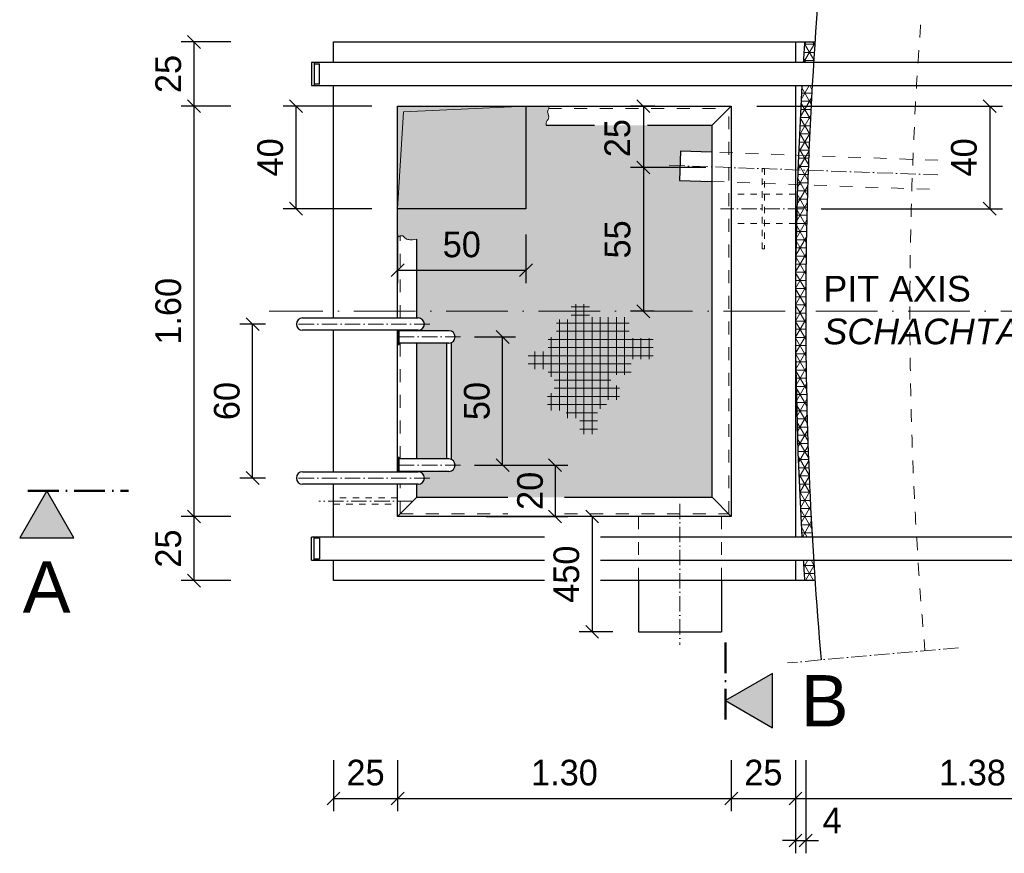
# Model space of a CAD drawing. Header units: millimetres. Extents: x -3395 to 5934498, y -177084 to 63013.
# Tile 45 of 256: x 82473 to 86309, y -52494 to -49244. Entities that reach past the tile are written whole.
import ezdxf

# ---------------------------------------------------------------- set-up
doc = ezdxf.new("R2010")
doc.units = ezdxf.units.MM
doc.linetypes.add('ACAD_ISO10W100', pattern=[18, 12, -3, 0, -3])
doc.linetypes.add('JIS_02_1.0', pattern=[2, 1, -1])
doc.layers.add('Bemaßung', color=7, linetype='Continuous', lineweight=9)
doc.layers.add('Beschriftung', color=7, linetype='Continuous', lineweight=9)
doc.styles.add('LBB3.5M1000', font='isocp.shx', dxfattribs={"height": 3.5})
doc.dimstyles.new('DIN', dxfattribs={"dimtxt": 2.5, "dimasz": 2.5, "dimexe": 1.25, "dimexo": 0.625, "dimtad": 1, "dimtih": 1, "dimdec": 4, "dimdsep": 46, "dimlunit": 6, "dimtxsty": 'Standard', "dimcen": 2.5, "dimadec": 0, "dimazin": 0, "dimtfac": 1, "dimtdec": 4, "dimtmove": 0, "dimatfit": 3, "dimfxl": 0, "dimtvp": 1, "dimtolj": 1, "dimtzin": 0, "dimarcsym": 0})

# ---------------------------------------------------------------- blocks, each defined once
blk = doc.blocks.new('_Oblique')
at = {"color": 0, "linetype": 'ByBlock', "lineweight": -2}
blk.add_line((-0.5, -0.5), (0.5, 0.5), dxfattribs=at)
blk = doc.blocks.new('*D26')
at = {"layer": 'Bemaßung', "color": 0, "lineweight": -2, "transparency": 16777216}
for p, q in [((83430.5, -50430.4), (83330.4, -50430.4)), ((83380.4, -51030.4), (83380.4, -50430.4)), ((83430.5, -51030.4), (83330.4, -51030.4))]:
    blk.add_line(p, q, dxfattribs=at)
at = {"layer": 'DEFPOINTS', "color": 0, "transparency": 16777216}
for p in [(83380.4, -50430.4), (83530.5, -50430.4), (83530.5, -51030.4)]:
    blk.add_point(p, dxfattribs=at)
at = {"layer": 'Bemaßung', "color": 0, "lineweight": -2, "transparency": 16777216, "xscale": 50, "yscale": 50, "zscale": 50}
for p, rotation in [((83380.4, -50430.4), 90), ((83380.4, -51030.4), 270)]:
    blk.add_blockref('_Oblique', p, dxfattribs=dict(at, rotation=rotation))
at = {"layer": 'Bemaßung', "color": 0, "transparency": 16777216, "insert": (83280.4, -50730.4), "char_height": 100, "attachment_point": 5, "rotation": 90}
blk.add_mtext('\\A1;60', dxfattribs=at)
blk = doc.blocks.new('*D27')
at = {"layer": 'Bemaßung', "color": 0, "lineweight": -2, "transparency": 16777216}
for p, q in [((83295.5, -51180.4), (83102.3, -51180.4)), ((83152.3, -51430.4), (83152.3, -51180.4)), ((83295.5, -51430.4), (83102.3, -51430.4))]:
    blk.add_line(p, q, dxfattribs=at)
at = {"layer": 'DEFPOINTS', "color": 0, "transparency": 16777216}
for p in [(83152.3, -51180.4), (83695.5, -51180.4), (83695.5, -51430.4)]:
    blk.add_point(p, dxfattribs=at)
at = {"layer": 'Bemaßung', "color": 0, "lineweight": -2, "transparency": 16777216, "xscale": 50, "yscale": 50, "zscale": 50}
for p, rotation in [((83152.3, -51180.4), 90), ((83152.3, -51430.4), 270)]:
    blk.add_blockref('_Oblique', p, dxfattribs=dict(at, rotation=rotation))
at = {"layer": 'Bemaßung', "color": 0, "transparency": 16777216, "insert": (83052.3, -51305.4), "char_height": 100, "attachment_point": 5, "rotation": 90}
blk.add_mtext('\\A1;25', dxfattribs=at)
blk = doc.blocks.new('*D28')
at = {"layer": 'Bemaßung', "color": 0, "lineweight": -2, "transparency": 16777216}
for p, q in [((83295.5, -49580.4), (83102.3, -49580.4)), ((83152.3, -51180.4), (83152.3, -49580.4)), ((83295.5, -51180.4), (83102.3, -51180.4))]:
    blk.add_line(p, q, dxfattribs=at)
at = {"layer": 'DEFPOINTS', "color": 0, "transparency": 16777216}
for p in [(83152.3, -49580.4), (83695.5, -49580.4), (83695.5, -51180.4)]:
    blk.add_point(p, dxfattribs=at)
at = {"layer": 'Bemaßung', "color": 0, "lineweight": -2, "transparency": 16777216, "xscale": 50, "yscale": 50, "zscale": 50}
for p, rotation in [((83152.3, -49580.4), 90), ((83152.3, -51180.4), 270)]:
    blk.add_blockref('_Oblique', p, dxfattribs=dict(at, rotation=rotation))
at = {"layer": 'Bemaßung', "color": 0, "transparency": 16777216, "insert": (83052.3, -50380.4), "char_height": 100, "attachment_point": 5, "rotation": 90}
blk.add_mtext('\\A1;1.60', dxfattribs=at)
blk = doc.blocks.new('*D29')
at = {"layer": 'Bemaßung', "color": 0, "lineweight": -2, "transparency": 16777216}
for p, q in [((83295.5, -49330.4), (83102.3, -49330.4)), ((83152.3, -49580.4), (83152.3, -49330.4)), ((83295.5, -49580.4), (83102.3, -49580.4))]:
    blk.add_line(p, q, dxfattribs=at)
at = {"layer": 'DEFPOINTS', "color": 0, "transparency": 16777216}
for p in [(83152.3, -49330.4), (83695.5, -49330.4), (83695.5, -49580.4)]:
    blk.add_point(p, dxfattribs=at)
at = {"layer": 'Bemaßung', "color": 0, "lineweight": -2, "transparency": 16777216, "xscale": 50, "yscale": 50, "zscale": 50}
for p, rotation in [((83152.3, -49330.4), 90), ((83152.3, -49580.4), 270)]:
    blk.add_blockref('_Oblique', p, dxfattribs=dict(at, rotation=rotation))
at = {"layer": 'Bemaßung', "color": 0, "transparency": 16777216, "insert": (83052.3, -49455.4), "char_height": 100, "attachment_point": 5, "rotation": 90}
blk.add_mtext('\\A1;25', dxfattribs=at)
blk = doc.blocks.new('*D30')
at = {"layer": 'Bemaßung', "color": 0, "lineweight": -2, "transparency": 16777216}
for p, q in [((84290.4, -50980.4), (84608.8, -50980.4)), ((84558.8, -50980.4), (84558.8, -51180.4)), ((84290.4, -51180.4), (84608.8, -51180.4))]:
    blk.add_line(p, q, dxfattribs=at)
at = {"layer": 'DEFPOINTS', "color": 0, "transparency": 16777216}
for p in [(84190.4, -50980.4), (84190.4, -51180.4), (84558.8, -51180.4)]:
    blk.add_point(p, dxfattribs=at)
at = {"layer": 'Bemaßung', "color": 0, "lineweight": -2, "transparency": 16777216, "xscale": 50, "yscale": 50, "zscale": 50}
for p, rotation in [((84558.8, -50980.4), 90), ((84558.8, -51180.4), 270)]:
    blk.add_blockref('_Oblique', p, dxfattribs=dict(at, rotation=rotation))
at = {"layer": 'Bemaßung', "color": 0, "transparency": 16777216, "insert": (84462, -51080.4), "char_height": 100, "attachment_point": 5, "rotation": 90}
blk.add_mtext('\\A1;20', dxfattribs=at)
blk = doc.blocks.new('*D31')
at = {"layer": 'Bemaßung', "color": 0, "lineweight": -2, "transparency": 16777216}
for p, q in [((83945.5, -50080.4), (83945.5, -50270.4)), ((84445.5, -50080.4), (84445.5, -50270.4)), ((83945.5, -50220.4), (84445.5, -50220.4))]:
    blk.add_line(p, q, dxfattribs=at)
at = {"layer": 'DEFPOINTS', "color": 0, "transparency": 16777216}
for p in [(83945.5, -49980.4), (84445.5, -49980.4), (84445.5, -50220.4)]:
    blk.add_point(p, dxfattribs=at)
at = {"layer": 'Bemaßung', "color": 0, "lineweight": -2, "transparency": 16777216, "xscale": 50, "yscale": 50, "zscale": 50, "rotation": 180}
blk.add_blockref('_Oblique', (83945.5, -50220.4), dxfattribs=at)
at = {"layer": 'Bemaßung', "color": 0, "lineweight": -2, "transparency": 16777216, "xscale": 50, "yscale": 50, "zscale": 50}
blk.add_blockref('_Oblique', (84445.5, -50220.4), dxfattribs=at)
at = {"layer": 'Bemaßung', "color": 0, "transparency": 16777216, "insert": (84195.5, -50120.4), "char_height": 100, "attachment_point": 5}
blk.add_mtext('\\A1;50', dxfattribs=at)
blk = doc.blocks.new('*D32')
at = {"layer": 'Bemaßung', "color": 0, "lineweight": -2, "transparency": 16777216}
for p, q in [((84245.5, -50480.4), (84404.5, -50480.4)), ((84354.5, -50980.4), (84354.5, -50480.4)), ((84245.5, -50980.4), (84404.5, -50980.4))]:
    blk.add_line(p, q, dxfattribs=at)
at = {"layer": 'DEFPOINTS', "color": 0, "transparency": 16777216}
for p in [(84145.5, -50480.4), (84354.5, -50480.4), (84145.5, -50980.4)]:
    blk.add_point(p, dxfattribs=at)
at = {"layer": 'Bemaßung', "color": 0, "lineweight": -2, "transparency": 16777216, "xscale": 50, "yscale": 50, "zscale": 50}
for p, rotation in [((84354.5, -50480.4), 90), ((84354.5, -50980.4), 270)]:
    blk.add_blockref('_Oblique', p, dxfattribs=dict(at, rotation=rotation))
at = {"layer": 'Bemaßung', "color": 0, "transparency": 16777216, "insert": (84254.5, -50730.4), "char_height": 100, "attachment_point": 5, "rotation": 90}
blk.add_mtext('\\A1;50', dxfattribs=at)
blk = doc.blocks.new('*D40')
at = {"layer": 'Bemaßung', "color": 0, "lineweight": -2, "transparency": 16777216}
for p, q in [((83695.5, -52130.4), (83695.5, -52329.5)), ((83945.5, -52130.4), (83945.5, -52329.5)), ((83695.5, -52279.5), (83945.5, -52279.5))]:
    blk.add_line(p, q, dxfattribs=at)
at = {"layer": 'DEFPOINTS', "color": 0, "transparency": 16777216}
for p in [(83695.5, -51430.4), (83945.5, -51430.4), (83945.5, -52279.5)]:
    blk.add_point(p, dxfattribs=at)
at = {"layer": 'Bemaßung', "color": 0, "lineweight": -2, "transparency": 16777216, "xscale": 50, "yscale": 50, "zscale": 50, "rotation": 180}
blk.add_blockref('_Oblique', (83695.5, -52279.5), dxfattribs=at)
at = {"layer": 'Bemaßung', "color": 0, "lineweight": -2, "transparency": 16777216, "xscale": 50, "yscale": 50, "zscale": 50}
blk.add_blockref('_Oblique', (83945.5, -52279.5), dxfattribs=at)
at = {"layer": 'Bemaßung', "color": 0, "transparency": 16777216, "insert": (83820.5, -52179.5), "char_height": 100, "attachment_point": 5}
blk.add_mtext('\\A1;25', dxfattribs=at)
blk = doc.blocks.new('*D41')
at = {"layer": 'Bemaßung', "color": 0, "lineweight": -2, "transparency": 16777216}
for p, q in [((83945.5, -52130.4), (83945.5, -52329.5)), ((85245.5, -52130.4), (85245.5, -52329.5)), ((83945.5, -52279.5), (85245.5, -52279.5))]:
    blk.add_line(p, q, dxfattribs=at)
at = {"layer": 'DEFPOINTS', "color": 0, "transparency": 16777216}
for p in [(83945.5, -51430.4), (85245.5, -51430.4), (85245.5, -52279.5)]:
    blk.add_point(p, dxfattribs=at)
at = {"layer": 'Bemaßung', "color": 0, "lineweight": -2, "transparency": 16777216, "xscale": 50, "yscale": 50, "zscale": 50, "rotation": 180}
blk.add_blockref('_Oblique', (83945.5, -52279.5), dxfattribs=at)
at = {"layer": 'Bemaßung', "color": 0, "lineweight": -2, "transparency": 16777216, "xscale": 50, "yscale": 50, "zscale": 50}
blk.add_blockref('_Oblique', (85245.5, -52279.5), dxfattribs=at)
at = {"layer": 'Bemaßung', "color": 0, "transparency": 16777216, "insert": (84595.5, -52179.5), "char_height": 100, "attachment_point": 5}
blk.add_mtext('\\A1;1.30', dxfattribs=at)
blk = doc.blocks.new('*D42')
at = {"layer": 'Bemaßung', "color": 0, "lineweight": -2, "transparency": 16777216}
for p, q in [((85245.5, -52130.4), (85245.5, -52329.5)), ((85495.5, -52130.4), (85495.5, -52329.5)), ((85245.5, -52279.5), (85495.5, -52279.5))]:
    blk.add_line(p, q, dxfattribs=at)
at = {"layer": 'DEFPOINTS', "color": 0, "transparency": 16777216}
for p in [(85245.5, -51430.4), (85495.5, -51430.4), (85495.5, -52279.5)]:
    blk.add_point(p, dxfattribs=at)
at = {"layer": 'Bemaßung', "color": 0, "lineweight": -2, "transparency": 16777216, "xscale": 50, "yscale": 50, "zscale": 50, "rotation": 180}
blk.add_blockref('_Oblique', (85245.5, -52279.5), dxfattribs=at)
at = {"layer": 'Bemaßung', "color": 0, "lineweight": -2, "transparency": 16777216, "xscale": 50, "yscale": 50, "zscale": 50}
blk.add_blockref('_Oblique', (85495.5, -52279.5), dxfattribs=at)
at = {"layer": 'Bemaßung', "color": 0, "transparency": 16777216, "insert": (85370.5, -52179.5), "char_height": 100, "attachment_point": 5}
blk.add_mtext('\\A1;25', dxfattribs=at)
blk = doc.blocks.new('*D43')
at = {"layer": 'Bemaßung', "color": 0, "lineweight": -2, "transparency": 16777216}
for p, q in [((84783.6, -51180.4), (84653.4, -51180.4)), ((84703.4, -51180.4), (84703.4, -51630.4)), ((84783.6, -51630.4), (84653.4, -51630.4))]:
    blk.add_line(p, q, dxfattribs=at)
at = {"layer": 'DEFPOINTS', "color": 0, "transparency": 16777216}
for p in [(84883.6, -51180.4), (84703.4, -51630.4), (84883.6, -51630.4)]:
    blk.add_point(p, dxfattribs=at)
at = {"layer": 'Bemaßung', "color": 0, "lineweight": -2, "transparency": 16777216, "xscale": 50, "yscale": 50, "zscale": 50}
for p, rotation in [((84703.4, -51180.4), 90), ((84703.4, -51630.4), 270)]:
    blk.add_blockref('_Oblique', p, dxfattribs=dict(at, rotation=rotation))
at = {"layer": 'Bemaßung', "color": 0, "transparency": 16777216, "insert": (84603.4, -51405.4), "char_height": 100, "attachment_point": 5, "rotation": 90}
blk.add_mtext('\\A1;450', dxfattribs=at)
blk = doc.blocks.new('*D45')
at = {"layer": 'Bemaßung', "color": 0, "lineweight": -2, "transparency": 16777216}
for p, q in [((83845.5, -49580.4), (83499.4, -49580.4)), ((83549.4, -49580.4), (83549.4, -49980.4)), ((83845.5, -49980.4), (83499.4, -49980.4))]:
    blk.add_line(p, q, dxfattribs=at)
at = {"layer": 'DEFPOINTS', "color": 0, "transparency": 16777216}
for p in [(83945.5, -49580.4), (83549.4, -49980.4), (83945.5, -49980.4)]:
    blk.add_point(p, dxfattribs=at)
at = {"layer": 'Bemaßung', "color": 0, "lineweight": -2, "transparency": 16777216, "xscale": 50, "yscale": 50, "zscale": 50}
for p, rotation in [((83549.4, -49580.4), 90), ((83549.4, -49980.4), 270)]:
    blk.add_blockref('_Oblique', p, dxfattribs=dict(at, rotation=rotation))
at = {"layer": 'Bemaßung', "color": 0, "transparency": 16777216, "insert": (83449.4, -49780.4), "char_height": 100, "attachment_point": 5, "rotation": 90}
blk.add_mtext('\\A1;40', dxfattribs=at)
blk = doc.blocks.new('*D47')
at = {"layer": 'Bemaßung', "color": 0, "lineweight": -2, "transparency": 16777216}
for p, q in [((84947.6, -49580.4), (84852.9, -49580.4)), ((84902.9, -49580.4), (84902.9, -49820)), ((85145.9, -49820), (84852.9, -49820))]:
    blk.add_line(p, q, dxfattribs=at)
at = {"layer": 'DEFPOINTS', "color": 0, "transparency": 16777216}
for p in [(85047.6, -49580.4), (84902.9, -49820), (85245.9, -49820)]:
    blk.add_point(p, dxfattribs=at)
at = {"layer": 'Bemaßung', "color": 0, "lineweight": -2, "transparency": 16777216, "xscale": 50, "yscale": 50, "zscale": 50}
for p, rotation in [((84902.9, -49580.4), 90), ((84902.9, -49820), 270)]:
    blk.add_blockref('_Oblique', p, dxfattribs=dict(at, rotation=rotation))
at = {"layer": 'Bemaßung', "color": 0, "transparency": 16777216, "insert": (84802.1, -49705.4), "char_height": 100, "attachment_point": 5, "rotation": 90}
blk.add_mtext('\\A1;25', dxfattribs=at)
blk = doc.blocks.new('*D48')
at = {"layer": 'Bemaßung', "color": 0, "lineweight": -2, "transparency": 16777216}
for p, q in [((85145.9, -49820), (84852.9, -49820)), ((84902.9, -49820), (84902.9, -50380.4)), ((84945.6, -50380.4), (84852.9, -50380.4))]:
    blk.add_line(p, q, dxfattribs=at)
at = {"layer": 'DEFPOINTS', "color": 0, "transparency": 16777216}
for p in [(85245.9, -49820), (84902.9, -50380.4), (85045.6, -50380.4)]:
    blk.add_point(p, dxfattribs=at)
at = {"layer": 'Bemaßung', "color": 0, "lineweight": -2, "transparency": 16777216, "xscale": 50, "yscale": 50, "zscale": 50}
for p, rotation in [((84902.9, -49820), 90), ((84902.9, -50380.4), 270)]:
    blk.add_blockref('_Oblique', p, dxfattribs=dict(at, rotation=rotation))
at = {"layer": 'Bemaßung', "color": 0, "transparency": 16777216, "insert": (84802.9, -50100.2), "char_height": 100, "attachment_point": 5, "rotation": 90}
blk.add_mtext('\\A1;55', dxfattribs=at)
blk = doc.blocks.new('*D69')
at = {"layer": 'Bemaßung', "color": 0, "lineweight": -2, "transparency": 16777216}
for p, q in [((85345.5, -49580.4), (86302.5, -49580.4)), ((86252.5, -49580.4), (86252.5, -49980.4)), ((85595.5, -49980.4), (86302.5, -49980.4))]:
    blk.add_line(p, q, dxfattribs=at)
at = {"layer": 'DEFPOINTS', "color": 0, "transparency": 16777216}
for p in [(85245.5, -49580.4), (85495.5, -49980.4), (86252.5, -49980.4)]:
    blk.add_point(p, dxfattribs=at)
at = {"layer": 'Bemaßung', "color": 0, "lineweight": -2, "transparency": 16777216, "xscale": 50, "yscale": 50, "zscale": 50}
for p, rotation in [((86252.5, -49580.4), 90), ((86252.5, -49980.4), 270)]:
    blk.add_blockref('_Oblique', p, dxfattribs=dict(at, rotation=rotation))
at = {"layer": 'Bemaßung', "color": 0, "transparency": 16777216, "insert": (86152.5, -49780.4), "char_height": 100, "attachment_point": 5, "rotation": 90}
blk.add_mtext('\\A1;40', dxfattribs=at)
blk = doc.blocks.new('*D215')
at = {"layer": 'Bemaßung', "color": 0, "lineweight": -2, "transparency": 16777216}
for p, q in [((85495.5, -52130.4), (85495.5, -52329.5)), ((86875.5, -52130.4), (86875.5, -52329.5)), ((85495.5, -52279.5), (86875.5, -52279.5))]:
    blk.add_line(p, q, dxfattribs=at)
at = {"layer": 'DEFPOINTS', "color": 0, "transparency": 16777216}
for p in [(85495.5, -51430.4), (86875.5, -51430.4), (86875.5, -52279.5)]:
    blk.add_point(p, dxfattribs=at)
at = {"layer": 'Bemaßung', "color": 0, "lineweight": -2, "transparency": 16777216, "xscale": 50, "yscale": 50, "zscale": 50, "rotation": 180}
blk.add_blockref('_Oblique', (85495.5, -52279.5), dxfattribs=at)
at = {"layer": 'Bemaßung', "color": 0, "lineweight": -2, "transparency": 16777216, "xscale": 50, "yscale": 50, "zscale": 50}
blk.add_blockref('_Oblique', (86875.5, -52279.5), dxfattribs=at)
at = {"layer": 'Bemaßung', "color": 0, "transparency": 16777216, "insert": (86185.5, -52179.5), "char_height": 100, "attachment_point": 5}
blk.add_mtext('\\A1;1.38', dxfattribs=at)
blk = doc.blocks.new('*D740')
at = {"layer": 'Bemaßung', "color": 0, "lineweight": -2, "transparency": 16777216}
for p, q in [((85495.5, -52130.4), (85495.5, -52493.5)), ((85535.5, -52130.4), (85535.5, -52493.5)), ((85495.5, -52443.5), (85445.5, -52443.5)), ((85495.5, -52443.5), (85535.5, -52443.5)), ((85535.5, -52443.5), (85585.5, -52443.5))]:
    blk.add_line(p, q, dxfattribs=at)
at = {"layer": 'DEFPOINTS', "color": 0, "transparency": 16777216}
for p in [(85495.5, -51430.4), (85535.5, -51430.4), (85535.5, -52443.5)]:
    blk.add_point(p, dxfattribs=at)
at = {"layer": 'Bemaßung', "color": 0, "lineweight": -2, "transparency": 16777216, "xscale": 50, "yscale": 50, "zscale": 50}
blk.add_blockref('_Oblique', (85495.5, -52443.5), dxfattribs=at)
at = {"layer": 'Bemaßung', "color": 0, "lineweight": -2, "transparency": 16777216, "xscale": 50, "yscale": 50, "zscale": 50, "rotation": 180}
blk.add_blockref('_Oblique', (85535.5, -52443.5), dxfattribs=at)
at = {"layer": 'Bemaßung', "color": 0, "transparency": 16777216, "insert": (85638.6, -52365), "char_height": 100, "attachment_point": 5}
blk.add_mtext('\\A1;4', dxfattribs=at)

msp = doc.modelspace()

# ---------------------------------------------------------------- hatches: boundary and pattern name
at = {"lineweight": 5}
h = msp.add_hatch(dxfattribs=at)
h.set_pattern_fill('NET3', color=0, scale=10)
h.paths.add_polyline_path([(85566.24143, -51350.40517), (85526.16127, -51350.40517, 0.0013044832), (85531.43139, -51430.40517), (85571.52536, -51430.40517, -0.0013079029)])
h.paths.add_polyline_path([(85535.51241, -50380.40517), (85495.51241, -50380.40517, 0.0143270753), (85520.73324, -51260.40517), (85560.79918, -51260.40517, -0.0143645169)])
h.paths.add_polyline_path([(85543.42913, -49887.87609), (85503.45459, -49886.44144, 0.0080387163), (85495.51241, -50380.40517), (85535.51241, -50380.40517, -0.008036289)])
h.paths.add_polyline_path([(85545.37238, -49830.75904), (85505.39812, -49829.3244, 0.0009298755), (85503.45459, -49886.44144), (85543.42913, -49887.87609, -0.0009323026)])
h.paths.add_polyline_path([(85547.52862, -49773.64963), (85507.55407, -49772.21498, 0.0009298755), (85505.39812, -49829.3244), (85545.37238, -49830.75904, -0.0009323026)])
h.paths.add_polyline_path([(85560.79918, -49500.40517), (85520.73324, -49500.40517, 0.0044278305), (85507.55407, -49772.21498), (85547.52862, -49773.64963, -0.004462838)])
h.paths.add_polyline_path([(85571.52536, -49330.40517), (85531.43139, -49330.40517, 0.0013044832), (85526.16127, -49410.40517), (85566.24143, -49410.40517, -0.0013079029)])
h = msp.add_hatch(color=254)
h.dxf.hatch_style = 1
h.paths.add_polyline_path([(84445.51241, -49580.40517), (83968.10687, -49602.99963), (83945.51241, -49980.40517), (84445.51241, -49980.40517)])
h.paths.add_polyline_path([(85170.51241, -49874.49246), (85168.46267, -49874.41889), (85043.46267, -49869.93276), (85047.56215, -49755.7063), (85170.51241, -49760.11887), (85170.51241, -49655.40517), (84919.24377, -49655.40517), (84524.00343, -49655.40517), (84524.00343, -49646.76639), (84525.88374, -49642.38074), (84528.39072, -49636.74214), (84532.15102, -49632.98307), (84535.28465, -49621.70564), (84532.15102, -49610.42843), (84529.64404, -49602.28371), (84530.27104, -49599.15123), (84532.15102, -49594.76557), (84534.03133, -49589.75334), (84534.65799, -49587.24744), (84536.93961, -49580.40517), (84445.51241, -49580.40517), (84445.51241, -49980.40517), (83945.51241, -49980.40517), (83945.51241, -50090.9917), (83945.79362, -50090.9406), (83952.47078, -50086.93558), (83955.58686, -50086.04577), (83962.70904, -50085.60064), (83966.27013, -50085.60064), (83967.60583, -50086.93558), (83970.27657, -50090.05057), (83972.9473, -50093.16557), (83980.51482, -50098.95021), (83985.85662, -50101.17518), (83988.97237, -50101.17518), (83992.9788, -50101.62008), (84003.21706, -50102.06521), (84011.22959, -50101.17518), (84020.51241, -50099.18674), (84020.51241, -50380.40517), (85170.51241, -50380.40517)])
h.paths.add_polyline_path([(85170.51241, -50380.40517), (84020.51241, -50380.40517), (84020.51241, -50406.25517), (84025.51241, -50406.25517, -1), (84025.51241, -50454.55517), (84145.51241, -50456.25517, -0.8064566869), (84155.51241, -50502.3875), (84155.51241, -50958.42285, -0.8064566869), (84145.51241, -51004.55517), (84025.51241, -51006.25517, -1), (84025.51241, -51054.55517), (84020.51241, -51054.55517), (84020.51241, -51105.40517), (84596.14007, -51105.40517), (85170.51241, -51105.40517)])
h.paths.add_polyline_path([(84135.51241, -50504.55517), (84020.51241, -50504.55517), (84020.51241, -50956.25517), (84135.51241, -50956.25517)], flags=17)
at = {"layer": 'Bemaßung'}
h = msp.add_hatch(color=256, dxfattribs=at)
h.dxf.hatch_style = 1
h.paths.add_polyline_path([(84445.51241, -49580.40517), (83945.51241, -49580.40517), (83945.51241, -49980.40517), (83968.10687, -49602.99963)])
at = {"layer": 'Bemaßung', "lineweight": 9}
h = msp.add_hatch(dxfattribs=at)
h.set_pattern_fill('NET', color=256, scale=10)
h.set_pattern_definition([(0, (-260.02, 119.306), (0, 31.75), []), (90, (-260.02, 119.306), (-31.75, 2e-15), [])])
h.paths.add_polyline_path([(84940.69041, -50485.57914), (84847.88435, -50485.57914), (84847.88435, -50403.79033), (84789.54251, -50403.77796), (84750.30907, -50403.77796), (84750.30907, -50403.87569), (84692.79919, -50403.87569), (84692.79919, -50352.38186), (84621.13274, -50352.38186), (84621.13274, -50412.44477), (84564.50714, -50412.44477), (84564.50714, -50480.72607), (84531.77092, -50480.72607), (84531.77092, -50537.33138), (84453.65082, -50537.33138), (84453.65082, -50605.43472), (84532.65553, -50605.43472), (84532.65553, -50636.39096), (84555.65962, -50636.39096), (84555.65962, -50699.18757), (84529.11639, -50699.18757), (84529.11639, -50767.29091), (84602.55241, -50767.29091), (84602.55241, -50797.36259), (84655.63853, -50797.36259), (84655.63853, -50859.12181), (84723.76584, -50859.12181), (84723.76584, -50761.09984), (84759.15692, -50761.09984), (84759.15692, -50725.72143), (84810.47347, -50725.72143), (84810.47347, -50669.1159), (84776.8523, -50669.1159), (84776.8523, -50627.54642), (84855.59669, -50627.54642), (84855.59669, -50567.40306), (84940.69041, -50567.40306)])
at = {"layer": 'Bemaßung'}
h = msp.add_hatch(color=256, dxfattribs=at)
h.dxf.hatch_style = 1
h.paths.add_polyline_path([(82684.44952, -51262.96362), (82578.71134, -51079.81971), (82472.97315, -51262.96362)])
h = msp.add_hatch(color=256, dxfattribs=at)
h.dxf.hatch_style = 1
h.paths.add_polyline_path([(85406.55365, -51792.59527), (85223.40975, -51898.33345), (85406.55365, -52004.07164)])

# ---------------------------------------------------------------- linework, layer by layer
for p, q in [((83695.51241, -49330.40517), (85571.52536, -49330.40517)), ((83695.51241, -49410.40517), (83695.51241, -49330.40517)), ((85495.51241, -49330.40517), (85495.51241, -49410.40517)), ((83610.51241, -49410.40517), (83610.51241, -49500.40517)), ((87175.51241, -49410.40517), (83610.51241, -49410.40517)), ((83620.51241, -49410.40517), (83620.51241, -49500.40517)), ((83620.51241, -49415.40517), (83640.51241, -49415.40517)), ((83640.51241, -49495.40517), (83640.51241, -49415.40517)), ((83610.51241, -49500.40517), (87175.51241, -49500.40517)), ((83640.51241, -49495.40517), (83620.51241, -49495.40517)), ((83695.51241, -50406.25517), (83695.51241, -49500.40517)), ((85495.51241, -49500.40517), (85495.51241, -51260.40517)), ((83945.51241, -49580.40517), (85245.51241, -49580.40517)), ((83945.51241, -50406.25517), (83945.51241, -49580.40517)), ((84445.51241, -49580.40517), (84445.51241, -49980.40517)), ((85170.51241, -49655.40517), (85245.51241, -49580.40517)), ((85245.51241, -49580.40517), (85245.51241, -51180.40517)), ((84524.00343, -49655.40517), (84712.00643, -49655.40517)), ((84919.24377, -49655.40517), (85170.51241, -49655.40517)), ((85170.51241, -51105.40517), (85170.51241, -49655.40517)), ((84445.51241, -49980.40517), (83945.51241, -49980.40517)), ((84020.51241, -50406.25517), (84020.51241, -50099.18674)), ((83575.51241, -50406.25517), (84025.51241, -50406.25517)), ((84025.51241, -50454.55517), (83575.51241, -50454.55517)), ((83695.51241, -51006.25517), (83695.51241, -50454.55517)), ((83945.51241, -51006.25517), (83945.51241, -50454.55517)), ((84145.51241, -50456.25517), (83951.51241, -50456.25517)), ((84020.51241, -50456.25517), (84020.51241, -50454.55517)), ((84020.51241, -50456.25517), (84020.51241, -50454.55517)), ((84145.51241, -50504.55517), (83951.51241, -50504.55517)), ((84020.51241, -50956.25517), (84020.51241, -50504.55517)), ((84135.51241, -50504.55517), (84135.51241, -50956.25517)), ((84155.51241, -50958.42285), (84155.51241, -50502.3875)), ((84145.51241, -50956.25517), (83951.51241, -50956.25517)), ((83575.51241, -51006.25517), (84025.51241, -51006.25517)), ((84145.51241, -51004.55517), (83951.51241, -51004.55517)), ((84020.51241, -51006.25517), (84020.51241, -51004.55517)), ((84020.51241, -51006.25517), (84020.51241, -51004.55517)), ((84025.51241, -51054.55517), (83575.51241, -51054.55517)), ((83695.51241, -51260.40517), (83695.51241, -51054.55517)), ((83945.51241, -51180.40517), (83945.51241, -51054.55517)), ((84020.51241, -51105.40517), (84020.51241, -51054.55517)), ((84020.51241, -51105.40517), (83945.51241, -51180.40517)), ((84020.51241, -51105.40517), (84375.48714, -51105.40517)), ((84596.14007, -51105.40517), (85170.51241, -51105.40517)), ((85170.51241, -51105.40517), (85245.51241, -51180.40517)), ((85245.51241, -51180.40517), (83945.51241, -51180.40517)), ((83610.51241, -51350.40517), (83610.51241, -51260.40517)), ((84517.66179, -51260.40517), (83610.51241, -51260.40517)), ((83620.51241, -51350.40517), (83620.51241, -51260.40517)), ((83640.51241, -51265.40517), (83620.51241, -51265.40517)), ((83640.51241, -51265.40517), (83640.51241, -51345.40517)), ((87175.51241, -51260.40517), (84735.99247, -51260.40517)), ((83610.51241, -51350.40517), (84517.66179, -51350.40517)), ((83620.51241, -51345.40517), (83640.51241, -51345.40517)), ((83695.51241, -51430.40517), (83695.51241, -51350.40517)), ((84735.99247, -51350.40517), (87175.51241, -51350.40517)), ((85495.51241, -51350.40517), (85495.51241, -51430.40517)), ((84517.66179, -51430.40517), (83695.51241, -51430.40517)), ((85571.52536, -51430.40517), (84735.99247, -51430.40517)), ((84883.56241, -51430.40517), (84883.56241, -51630.40517)), ((85207.46241, -51430.40517), (85207.46241, -51630.40517)), ((84883.56241, -51630.40517), (85207.46241, -51630.40517))]:
    msp.add_line(p, q)
at = {"linetype": 'JIS_02_1.0', "lineweight": 18, "ltscale": 50}
for p, q in [((84533.7868, -49590.40517), (85235.51241, -49590.40517)), ((85235.51241, -51170.40517), (85235.51241, -49590.40517)), ((83955.51241, -50406.25517), (83955.51241, -50086.06703)), ((83955.51241, -50456.25517), (83955.51241, -50454.55517)), ((83955.51241, -50456.25517), (83955.51241, -50454.55517)), ((83955.51241, -50956.25517), (83955.51241, -50504.55517)), ((83955.51241, -51006.25517), (83955.51241, -51004.55517)), ((83955.51241, -51006.25517), (83955.51241, -51004.55517)), ((83955.51241, -51170.40517), (83955.51241, -51054.55517)), ((83955.51241, -51170.40517), (84375.48714, -51170.40517)), ((84596.14007, -51170.40517), (85235.51241, -51170.40517)), ((84883.56241, -51430.40517), (84883.56241, -51180.40517)), ((85207.46241, -51430.40517), (85207.46241, -51180.40517))]:
    msp.add_line(p, q, dxfattribs=at)
at = {"linetype": 'ACAD_ISO10W100', "lineweight": 18, "ltscale": 5}
for p, q in [((85004.17969, -49811.33614), (86050.13825, -49848.87462)), ((85525.3974, -49980.40517), (85203.78486, -49980.40517)), ((84070.43777, -50430.40517), (83530.48871, -50430.40517)), ((84190.43777, -50480.40517), (83951.51241, -50480.40517)), ((84190.43777, -50980.40517), (83951.51241, -50980.40517)), ((84070.43777, -51030.40517), (83530.48871, -51030.40517)), ((84004.77578, -51120.40517), (83638.02157, -51120.40517)), ((85045.51241, -51130.40517), (85045.51241, -51680.40517)), ((86131.46586, -51691.81249), (85464.72772, -51751.17583))]:
    msp.add_line(p, q, dxfattribs=at)
at = {"linetype": 'JIS_02_1.0', "lineweight": 18, "ltscale": 25}
for p, q in [((85495.51241, -49923.25517), (85245.51241, -49923.25517)), ((85495.51241, -50037.55517), (85245.51241, -50037.55517))]:
    msp.add_line(p, q, dxfattribs=at)
at = {"linetype": 'ACAD_ISO10W100', "lineweight": 18, "ltscale": 20}
msp.add_line((87615.5585, -50380.40517), (83445.51241, -50380.40517), dxfattribs=at)
at = {"linetype": 'ACAD_ISO10W100', "lineweight": 50, "ltscale": 10}
for p, q in [((82505.14848, -51079.81971), (82896.4173, -51079.81971)), ((85223.40975, -51971.89631), (85223.40975, -51655.29345))]:
    msp.add_line(p, q, dxfattribs=at)
for points in [[(85168.46267, -49760.04531), (85047.56215, -49755.7063), (85043.46267, -49869.93276), (85168.46267, -49874.41889)], [(83945.51241, -50454.55517), (83945.51241, -50510.40517), (83951.51241, -50510.40517), (83951.51241, -50454.55517)], [(83951.51241, -51006.25517), (83951.51241, -50950.40517), (83945.51241, -50950.40517), (83945.51241, -51006.25517)]]:
    msp.add_lwpolyline(points)
at = {"linetype": 'JIS_02_1.0', "lineweight": 18, "ltscale": 50}
for points in [[(86050.67361, -49791.70704), (85168.46267, -49760.04531)], [(85168.46267, -49874.41889), (86053.03493, -49906.16537)]]:
    msp.add_lwpolyline(points, dxfattribs=at)
at = {"linetype": 'JIS_02_1.0', "lineweight": 18, "ltscale": 25}
for points in [[(85365.51241, -49823.25517), (85375.51241, -49823.25517), (85375.51241, -50137.55517), (85365.51241, -50137.55517)], [(83695.51241, -51132.90517), (83945.51241, -51132.90517), (83945.51241, -51107.90517), (83695.51241, -51107.90517)]]:
    msp.add_lwpolyline(points, close=True, dxfattribs=at)
for points in [[(82578.71134, -51079.81971), (82472.97315, -51262.96362), (82684.44952, -51262.96362)], [(85223.40975, -51898.33345), (85406.55365, -52004.07164), (85406.55365, -51792.59527)]]:
    msp.add_lwpolyline(points, close=True)
at = {"linetype": 'Continuous'}
for radius, start, end in [(15325, 173.784358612, 180), (15365, 176.081516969, 176.380482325), (15365, 176.716700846, 183.283299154), (15325, 180, 185.087939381), (15365, 183.619517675, 183.918483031)]:
    msp.add_arc((100860.51241, -50380.40517), radius, start, end, dxfattribs=at)
at = {"linetype": 'JIS_02_1.0', "lineweight": 18, "ltscale": 50}
msp.add_arc((100860.51241, -50380.40517), 14919, 173.784358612, 185.087939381, dxfattribs=at)
for centre, start, end in [((83575.51241, -50430.40517), 90, 270), ((84025.51241, -50430.40517), 270, 90), ((84145.51241, -50480.40517), 270, 90), ((84145.51241, -50980.40517), 270, 90), ((83575.51241, -51030.40517), 90, 270), ((84025.51241, -51030.40517), 270, 90)]:
    msp.add_arc(centre, 24.15, start, end)
at = {"layer": 'Bemaßung', "lineweight": 5}
for q in [(83945.51241, -49980.40517), (84445.51241, -49580.40517)]:
    msp.add_line((83968.10687, -49602.99963), q, dxfattribs=at)
for points in [[(84537.3409, -49580.40517), (84536.53831, -49581.60861), (84534.65799, -49587.24744), (84534.03133, -49589.75334), (84532.15102, -49594.76557), (84530.27104, -49599.15123), (84529.64404, -49602.28371), (84532.15102, -49610.42843), (84535.28465, -49621.70564), (84532.15102, -49632.98307), (84528.39072, -49636.74214), (84525.88374, -49642.38074), (84524.00343, -49646.76639), (84524.00343, -49655.40517)], [(83945.51241, -50090.9917), (83945.79362, -50090.9406), (83952.47078, -50086.93558), (83955.58686, -50086.04577), (83962.70904, -50085.60064), (83966.27013, -50085.60064), (83967.60583, -50086.93558), (83970.27657, -50090.05057), (83972.9473, -50093.16557), (83980.51482, -50098.95021), (83985.85662, -50101.17518), (83988.97237, -50101.17518), (83992.9788, -50101.62008), (84003.21706, -50102.06521), (84011.22959, -50101.17518), (84020.51241, -50099.18674)]]:
    msp.add_lwpolyline(points, dxfattribs=at)

# ---------------------------------------------------------------- texts
at = {"layer": 'Beschriftung', "attachment_point": 1, "style": 'LBB3.5M1000'}
for s, insert, char_height, width in [('{\\fArial|b0|i0|c0|p34;\\C256;PIT AXIS\\P\\fArial|b0|i1|c0|p34;SCHACHTACHSE}', (85604.5894, -50242.29114), 100, 1645.4276237), ('{\\fArial|b0|i0|c0|p34;A}', (82484.81995, -51355.01822, -475.00001), 200, 216.1635874), ('{\\fArial|b0|i0|c0|p34;B}', (85515.97207, -51798.71067, -475.00001), 200, 208.7551729)]:
    msp.add_mtext(s, dxfattribs=dict(at, insert=insert, char_height=char_height, width=width))

# ---------------------------------------------------------------- dimensions: what is measured, and where the dimension line sits
at = {"layer": 'Bemaßung'}
for base, p1, p2, angle, text, override, picture, middle in [((83152.28817, -49330.40517), (83695.51241, -49580.40517), (83695.51241, -49330.40517), 270, '25', {"dimscale": 100, "dimtxt": 1, "dimasz": 0.5, "dimexe": 0.5, "dimexo": 4, "dimgap": 0.5, "dimtih": 0, "dimdec": 2, "dimblk1": 'Oblique', "dimblk2": 'Oblique', "dimsah": 1, "dimtmove": 2}, '*D29', (83052.28817, -49455.40517)), ((84902.86215, -49820.01073), (85047.56215, -49580.40517), (85245.88546, -49820.01073), 90, '25', {"dimscale": 100, "dimtxt": 1, "dimasz": 0.5, "dimexe": 0.5, "dimexo": 1, "dimgap": 0.5, "dimtih": 0, "dimdec": 2, "dimblk1": 'Oblique', "dimblk2": 'Oblique', "dimsah": 1, "dimtmove": 2}, '*D47', (84802.10363, -49705.40517)), ((84558.83529, -51180.40517), (84190.43777, -50980.40517), (84190.43777, -51180.40517), 90, '20', {"dimscale": 100, "dimtxt": 1, "dimasz": 0.5, "dimexe": 0.5, "dimexo": 1, "dimgap": 0.5, "dimtih": 0, "dimdec": 2, "dimblk1": 'Oblique', "dimblk2": 'Oblique', "dimsah": 1, "dimtmove": 2}, '*D30', (84462.00204, -51080.40517)), ((83152.28817, -51180.40517), (83695.51241, -51430.40517), (83695.51241, -51180.40517), 270, '25', {"dimscale": 100, "dimtxt": 1, "dimasz": 0.5, "dimexe": 0.5, "dimexo": 4, "dimgap": 0.5, "dimtih": 0, "dimdec": 2, "dimblk1": 'Oblique', "dimblk2": 'Oblique', "dimsah": 1, "dimtmove": 2}, '*D27', (83052.28817, -51305.40517))]:
    dim = msp.add_linear_dim(base=base, p1=p1, p2=p2, angle=angle, text=text, dimstyle='DIN', override=override, dxfattribs=at)
    dim.commit()
    dim.dimension.update_dxf_attribs({"geometry": picture, "text_midpoint": middle, "dimtype": 160})
for base, p1, p2, angle, text, override, picture, middle in [((83152.28817, -49580.40517), (83695.51241, -51180.40517), (83695.51241, -49580.40517), 270, '1.60', {"dimscale": 100, "dimtxt": 1, "dimasz": 0.5, "dimexe": 0.5, "dimexo": 4, "dimgap": 0.5, "dimtih": 0, "dimdec": 2, "dimblk1": 'Oblique', "dimblk2": 'Oblique', "dimsah": 1, "dimtmove": 2}, '*D28', (83052.28817, -50380.40517)), ((83549.41175, -49980.40517), (83945.51241, -49580.40517), (83945.51241, -49980.40517), 90, '40', {"dimscale": 100, "dimtxt": 1, "dimasz": 0.5, "dimexe": 0.5, "dimexo": 1, "dimgap": 0.5, "dimtih": 0, "dimdec": 2, "dimblk1": 'Oblique', "dimblk2": 'Oblique', "dimsah": 1, "dimtmove": 2}, '*D45', (83449.41175, -49780.40517)), ((86252.4726, -49980.40517), (85245.51241, -49580.40517), (85495.51241, -49980.40517), 90, '40', {"dimscale": 100, "dimtxt": 1, "dimasz": 0.5, "dimexe": 0.5, "dimexo": 1, "dimgap": 0.5, "dimtih": 0, "dimdec": 2, "dimblk1": 'Oblique', "dimblk2": 'Oblique', "dimsah": 1, "dimtmove": 2}, '*D69', (86152.4726, -49780.40517)), ((84902.86215, -50380.40517), (85245.88546, -49820.01073), (85045.60924, -50380.40517), 90, '55', {"dimscale": 100, "dimtxt": 1, "dimasz": 0.5, "dimexe": 0.5, "dimexo": 1, "dimgap": 0.5, "dimtih": 0, "dimdec": 2, "dimblk1": 'Oblique', "dimblk2": 'Oblique', "dimsah": 1, "dimtmove": 2}, '*D48', (84802.86215, -50100.20795)), ((83380.37744, -50430.40517), (83530.48871, -51030.40517), (83530.48871, -50430.40517), 90, '60', {"dimscale": 100, "dimtxt": 1, "dimasz": 0.5, "dimexe": 0.5, "dimexo": 1, "dimgap": 0.5, "dimtih": 0, "dimdec": 2, "dimblk1": 'Oblique', "dimblk2": 'Oblique', "dimsah": 1, "dimtmove": 2}, '*D26', (83280.37744, -50730.40517)), ((84354.50398, -50480.40517), (84145.51241, -50980.40517), (84145.51241, -50480.40517), 90, '50', {"dimscale": 100, "dimtxt": 1, "dimasz": 0.5, "dimexe": 0.5, "dimexo": 1, "dimgap": 0.5, "dimtih": 0, "dimdec": 2, "dimblk1": 'Oblique', "dimblk2": 'Oblique', "dimsah": 1, "dimtmove": 2}, '*D32', (84254.50398, -50730.40517))]:
    dim = msp.add_linear_dim(base=base, p1=p1, p2=p2, angle=angle, text=text, dimstyle='DIN', override=override, dxfattribs=at)
    dim.commit()
    dim.dimension.update_dxf_attribs({"geometry": picture, "text_midpoint": middle})
for base, p1, p2, text, override, picture, middle in [((84445.51241, -50220.41219), (83945.51241, -49980.40517), (84445.51241, -49980.40517), '50', {"dimscale": 100, "dimtxt": 1, "dimasz": 0.5, "dimexe": 0.5, "dimexo": 1, "dimgap": 0.5, "dimtih": 0, "dimdec": 2, "dimblk1": 'Oblique', "dimblk2": 'Oblique', "dimsah": 1, "dimtmove": 2}, '*D31', (84195.51241, -50120.41219)), ((85245.51241, -52279.45682), (83945.51241, -51430.40517), (85245.51241, -51430.40517), '1.30', {"dimscale": 100, "dimtxt": 1, "dimasz": 0.5, "dimexe": 0.5, "dimexo": 7, "dimgap": 0.5, "dimtih": 0, "dimdec": 2, "dimblk1": 'Oblique', "dimblk2": 'Oblique', "dimsah": 1, "dimtmove": 2}, '*D41', (84595.51241, -52179.45682)), ((86875.51241, -52279.45682), (85495.51241, -51430.40517), (86875.51241, -51430.40517), '1.38', {"dimscale": 100, "dimtxt": 1, "dimasz": 0.5, "dimexe": 0.5, "dimexo": 7, "dimgap": 0.5, "dimtih": 0, "dimdec": 2, "dimblk1": 'Oblique', "dimblk2": 'Oblique', "dimsah": 1, "dimtmove": 2}, '*D215', (86185.51241, -52179.45682))]:
    dim = msp.add_linear_dim(base=base, p1=p1, p2=p2, text=text, dimstyle='DIN', override=override, dxfattribs=at)
    dim.commit()
    dim.dimension.update_dxf_attribs({"geometry": picture, "text_midpoint": middle})
dim = msp.add_linear_dim(base=(84703.42029, -51630.40517), p1=(84883.56241, -51180.40517), p2=(84883.56241, -51630.40517), angle=90, dimstyle='DIN', override={"dimscale": 100, "dimtxt": 1, "dimasz": 0.5, "dimexe": 0.5, "dimexo": 1, "dimgap": 0.5, "dimtih": 0, "dimdec": 2, "dimblk1": 'Oblique', "dimblk2": 'Oblique', "dimsah": 1, "dimtmove": 2}, dxfattribs=at)
dim.commit()
dim.dimension.update_dxf_attribs({"geometry": '*D43', "text_midpoint": (84603.42029, -51405.40517)})
for base, p1, p2, text, picture, middle in [((83945.51241, -52279.45682), (83695.51241, -51430.40517), (83945.51241, -51430.40517), '25', '*D40', (83820.51241, -52179.45682)), ((85495.51241, -52279.45682), (85245.51241, -51430.40517), (85495.51241, -51430.40517), '25', '*D42', (85370.51241, -52179.45682)), ((85535.51241, -52443.53462), (85495.51241, -51430.40517), (85535.51241, -51430.40517), '4', '*D740', (85638.62158, -52365.00512))]:
    dim = msp.add_linear_dim(base=base, p1=p1, p2=p2, text=text, dimstyle='DIN', override={"dimscale": 100, "dimtxt": 1, "dimasz": 0.5, "dimexe": 0.5, "dimexo": 7, "dimgap": 0.5, "dimtih": 0, "dimdec": 2, "dimblk1": 'Oblique', "dimblk2": 'Oblique', "dimsah": 1, "dimtmove": 2}, dxfattribs=at)
    dim.commit()
    dim.dimension.update_dxf_attribs({"geometry": picture, "text_midpoint": middle, "dimtype": 160})

doc.saveas('drawing.dxf')
